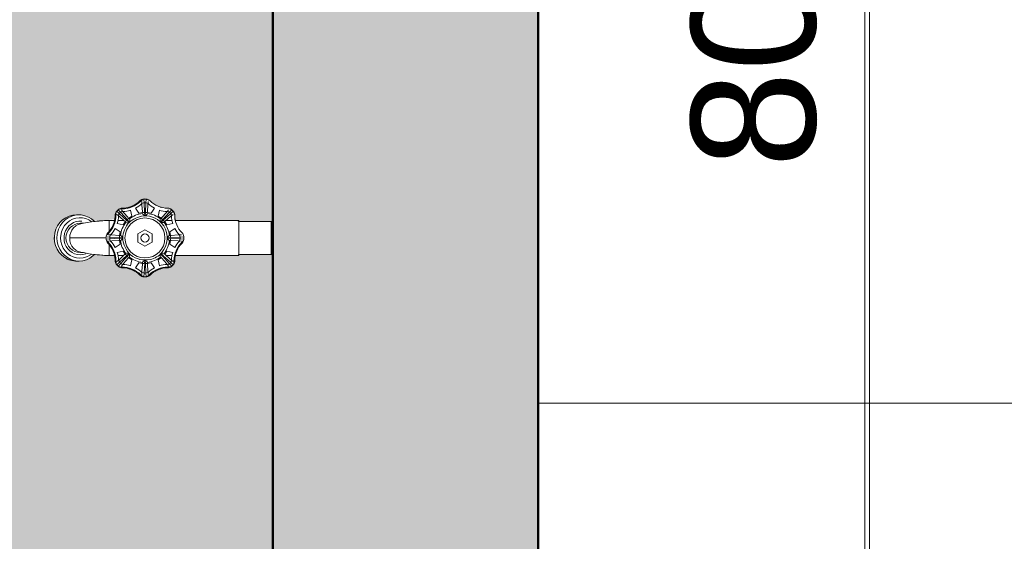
# Model space of a CAD drawing. Header units: metres. Extents: x -10.5 to 2.8, y -19.6 to -9.5.
# Tile 4 of 39: x -8.486 to -7.892, y -17.958 to -17.643. Entities that reach past the tile are written whole.
import ezdxf

# ---------------------------------------------------------------- set-up
doc = ezdxf.new("R2010")
doc.units = ezdxf.units.M
for name, color, linetype, lineweight in [('A-ANNO-DIMS', 7, 'Continuous', 9), ('A-ANNO-DIMS-50', 7, 'Continuous', 9), ('A-FLOR-PATT', 7, 'Continuous', 5), ('A-WALL-PATT', 7, 'Continuous', 5), ('I-WALL', 7, 'Continuous', 5), ('P-SANR-FIXT', 7, 'Continuous', 5)]:
    doc.layers.add(name, color=color, linetype=linetype, lineweight=lineweight)
doc.styles.add('Arial_1', font='arial.ttf', dxfattribs={"height": 0.075})
doc.dimstyles.new('Com_linha__ref__contínua__-_Cor_Vermelha_Arial_1_5mm', dxfattribs={"dimscale": 0.3048, "dimtxt": 0.076519, "dimasz": 0.328084, "dimexe": 0.246063, "dimexo": 0.246063, "dimgap": 0.024606, "dimtad": 1, "dimrnd": 0.01, "dimzin": 0, "dimdsep": 46, "dimtxsty": 'Arial_1', "dimblk1": 'OBLIQUE', "dimblk2": 'OBLIQUE', "dimsah": 1, "dimcen": 0.09, "dimdle": 0.246063, "dimazin": 0, "dimtfac": 1, "dimtdec": 4, "dimtix": 1, "dimtmove": 0, "dimatfit": 3, "dimfxl": 1, "dimtvp": 1, "dimtolj": 1, "dimtzin": 0, "dimarcsym": 2})
doc.dimstyles.new('Com_linha__ref__contínua__-_Cor_Vermelha_Arial_1_5mm_2', dxfattribs={"dimscale": 0.3048, "dimtxt": 0.076519, "dimasz": 0.328084, "dimexe": 0.246063, "dimexo": 0.246063, "dimgap": 0.024606, "dimtad": 1, "dimdec": 1, "dimlfac": 100, "dimrnd": 0.1, "dimdsep": 46, "dimtxsty": 'Arial_1', "dimblk1": 'OBLIQUE', "dimblk2": 'OBLIQUE', "dimsah": 1, "dimcen": 0.09, "dimdle": 0.246063, "dimazin": 0, "dimtfac": 1, "dimtdec": 4, "dimtix": 1, "dimtmove": 0, "dimatfit": 3, "dimfxl": 1, "dimtvp": 1, "dimtolj": 1, "dimtzin": 0, "dimarcsym": 2})

# ---------------------------------------------------------------- blocks, each defined once
blk = doc.blocks.new('TORNEIRA DE JARDIM COM BICO PARA MANGUEIRA - 1130_BC_Cromado-2213981-NIVEL TERREO')
at = {"layer": 'P-SANR-FIXT', "true_color": 0xf4f4f4}
h = blk.add_hatch(color=7, dxfattribs=at)
h.paths.add_polyline_path([(-8.41099, -17.79853), (-8.4115, -17.79822), (-8.41173, -17.79844)])
h.paths.add_polyline_path([(-8.41173, -17.79844), (-8.4118, -17.79811), (-8.4118, -17.79843)])
h.paths.add_polyline_path([(-8.39733, -17.79305), (-8.39487, -17.79235), (-8.39557, -17.79235), (-8.39709, -17.79302)])
h.paths.add_polyline_path([(-8.42644, -17.79235), (-8.42629, -17.7921), (-8.42702, -17.79188)])
h.paths.add_polyline_path([(-8.42398, -17.79305), (-8.42574, -17.79235), (-8.42426, -17.79302)])
h.paths.add_polyline_path([(-8.4275, -17.79141), (-8.42742, -17.79132), (-8.42797, -17.79083)])
h.paths.add_polyline_path([(-8.39334, -17.79083), (-8.39265, -17.78839), (-8.39334, -17.79001), (-8.39358, -17.79058)])
h.paths.add_polyline_path([(-8.42797, -17.79083), (-8.42797, -17.79), (-8.42875, -17.787), (-8.42818, -17.79042)])
h.paths.add_polyline_path([(-8.42797, -17.75926), (-8.4277, -17.75941), (-8.4275, -17.75867)])
h.paths.add_polyline_path([(-8.39268, -17.76139), (-8.39334, -17.75926), (-8.39334, -17.75993), (-8.39275, -17.76124)])
h.paths.add_polyline_path([(-8.39436, -17.75826), (-8.39429, -17.7582), (-8.39501, -17.75797)])
h.paths.add_polyline_path([(-8.39509, -17.75793), (-8.39487, -17.75773), (-8.39553, -17.75773)])
h.paths.add_polyline_path([(-8.40761, -17.75267), (-8.40958, -17.75164), (-8.40951, -17.75195), (-8.40793, -17.75255)])
h.paths.add_polyline_path([(-8.41173, -17.75164), (-8.41156, -17.75186), (-8.41099, -17.75156)])
blk.add_hatch(color=7, dxfattribs=at).paths.add_polyline_path([(-8.3925, -17.76447), (-8.39239, -17.76409), (-8.3925, -17.76446)])
h = blk.add_hatch(color=7, dxfattribs=at)
h.paths.add_polyline_path([(-8.3919, -17.7856), (-8.35402, -17.78524), (-8.35441, -17.7856), (-8.39231, -17.7856)])
h.paths.add_polyline_path([(-8.35402, -17.76515), (-8.35441, -17.76447), (-8.35433, -17.76484)])
at = {"layer": 'P-SANR-FIXT'}
for p, q in [((-8.41245, -17.75497), (-8.41257, -17.75299)), ((-8.41131, -17.75156), (-8.41118, -17.75381)), ((-8.41089, -17.75974), (-8.41123, -17.75382)), ((-8.41013, -17.75384), (-8.41036, -17.7597)), ((-8.41013, -17.75384), (-8.41, -17.75162)), ((-8.40874, -17.75299), (-8.40886, -17.75497)), ((-8.42601, -17.76042), (-8.42772, -17.7589)), ((-8.42527, -17.75968), (-8.42679, -17.75797)), ((-8.42601, -17.76042), (-8.42165, -17.76446)), ((-8.42527, -17.75968), (-8.42129, -17.76415)), ((-8.42489, -17.75809), (-8.42357, -17.75957)), ((-8.42357, -17.75957), (-8.42073, -17.76278)), ((-8.41935, -17.75828), (-8.41857, -17.76182)), ((-8.4144, -17.76009), (-8.41635, -17.75704)), ((-8.41217, -17.75962), (-8.4144, -17.76009)), ((-8.41219, -17.75925), (-8.41245, -17.75497)), ((-8.41089, -17.75974), (-8.41083, -17.76132)), ((-8.41048, -17.76132), (-8.41042, -17.75974)), ((-8.40691, -17.76009), (-8.40914, -17.75962)), ((-8.40886, -17.75497), (-8.40912, -17.75925)), ((-8.40496, -17.75704), (-8.40691, -17.76009)), ((-8.40274, -17.76182), (-8.40196, -17.75828)), ((-8.40058, -17.76278), (-8.39774, -17.75957)), ((-8.39604, -17.75968), (-8.4, -17.76412)), ((-8.39968, -17.76438), (-8.39521, -17.7604)), ((-8.39774, -17.75957), (-8.39642, -17.75809)), ((-8.39604, -17.75968), (-8.39453, -17.75797)), ((-8.3936, -17.7589), (-8.3953, -17.76042)), ((-8.46332, -17.76767), (-8.46197, -17.76578)), ((-8.46197, -17.76578), (-8.46332, -17.76767)), ((-8.46197, -17.76578), (-8.46034, -17.76415)), ((-8.46034, -17.76415), (-8.46197, -17.76578)), ((-8.46042, -17.76578), (-8.46177, -17.76767)), ((-8.45879, -17.76415), (-8.46042, -17.76578)), ((-8.46034, -17.76415), (-8.45846, -17.76283)), ((-8.45846, -17.76283), (-8.46034, -17.76415)), ((-8.45846, -17.76283), (-8.46034, -17.76415)), ((-8.45778, -17.76604), (-8.45915, -17.76761)), ((-8.45691, -17.76283), (-8.45879, -17.76415)), ((-8.45846, -17.76283), (-8.4564, -17.76187)), ((-8.4564, -17.76187), (-8.45846, -17.76283)), ((-8.45616, -17.76474), (-8.45778, -17.76604)), ((-8.45486, -17.76187), (-8.45691, -17.76283)), ((-8.4564, -17.76187), (-8.45422, -17.76127)), ((-8.45422, -17.76127), (-8.4564, -17.76187)), ((-8.45436, -17.76375), (-8.45616, -17.76474)), ((-8.45378, -17.76575), (-8.45526, -17.76663)), ((-8.45267, -17.76128), (-8.45486, -17.76187)), ((-8.45242, -17.76311), (-8.45436, -17.76375)), ((-8.45422, -17.76127), (-8.45198, -17.76108)), ((-8.45198, -17.76108), (-8.45422, -17.76127)), ((-8.45218, -17.76515), (-8.45378, -17.76575)), ((-8.4504, -17.76283), (-8.45242, -17.76311)), ((-8.4504, -17.76283), (-8.45242, -17.76311)), ((-8.4505, -17.76486), (-8.45218, -17.76515)), ((-8.4505, -17.76486), (-8.45218, -17.76515)), ((-8.45198, -17.76108), (-8.45042, -17.76108)), ((-8.45042, -17.76108), (-8.45198, -17.76108)), ((-8.4488, -17.76487), (-8.4505, -17.76486)), ((-8.45042, -17.76108), (-8.4491, -17.76115)), ((-8.4491, -17.76115), (-8.45042, -17.76108)), ((-8.44837, -17.76292), (-8.4504, -17.76283)), ((-8.44837, -17.76292), (-8.4504, -17.76283)), ((-8.44768, -17.7662), (-8.44949, -17.7662)), ((-8.4491, -17.76115), (-8.44688, -17.76158)), ((-8.44688, -17.76158), (-8.4491, -17.76115)), ((-8.44638, -17.76338), (-8.44837, -17.76292)), ((-8.44638, -17.76338), (-8.44837, -17.76292)), ((-8.44688, -17.76158), (-8.44476, -17.7624)), ((-8.44476, -17.7624), (-8.44688, -17.76158)), ((-8.4445, -17.76419), (-8.44638, -17.76338)), ((-8.44476, -17.7624), (-8.44281, -17.76358)), ((-8.44281, -17.76358), (-8.44476, -17.7624)), ((-8.44279, -17.76532), (-8.4445, -17.76419)), ((-8.44281, -17.76358), (-8.44096, -17.76519)), ((-8.44107, -17.76509), (-8.44281, -17.76358)), ((-8.44107, -17.76509), (-8.44281, -17.76358)), ((-8.44107, -17.76509), (-8.44281, -17.76358)), ((-8.42898, -17.76447), (-8.43281, -17.76447)), ((-8.43232, -17.76446), (-8.43232, -17.7712)), ((-8.42611, -17.76211), (-8.42759, -17.7608)), ((-8.42387, -17.76711), (-8.42741, -17.76634)), ((-8.42346, -17.76447), (-8.42694, -17.76447)), ((-8.42291, -17.76496), (-8.42611, -17.76211)), ((-8.42262, -17.76521), (-8.42387, -17.76711)), ((-8.42163, -17.76438), (-8.42047, -17.76546)), ((-8.42023, -17.76522), (-8.42131, -17.76405)), ((-8.41857, -17.76182), (-8.42048, -17.76306)), ((-8.40083, -17.76306), (-8.40274, -17.76182)), ((-8.40118, -17.76345), (-8.40058, -17.76278)), ((-8.4, -17.76405), (-8.40108, -17.76522)), ((-8.40084, -17.76546), (-8.39968, -17.76438)), ((-8.3984, -17.76496), (-8.39908, -17.76555)), ((-8.39744, -17.76711), (-8.39869, -17.76521)), ((-8.3952, -17.76211), (-8.3984, -17.76496)), ((-8.39437, -17.76447), (-8.39785, -17.76447)), ((-8.3939, -17.76634), (-8.39744, -17.76711)), ((-8.39372, -17.7608), (-8.3952, -17.76211)), ((-8.3925, -17.76447), (-8.3547, -17.76447)), ((-8.35402, -17.76447), (-8.39233, -17.76447)), ((-8.3547, -17.76447), (-8.35402, -17.76515)), ((-8.35402, -17.76447), (-8.3547, -17.76447)), ((-8.35402, -17.76447), (-8.35402, -17.7856)), ((-8.35402, -17.76483), (-8.35402, -17.76447)), ((-8.35402, -17.76515), (-8.33459, -17.76515)), ((-8.33459, -17.76515), (-8.35402, -17.76515)), ((-8.33459, -17.76515), (-8.33359, -17.76615)), ((-8.33459, -17.76515), (-8.33359, -17.76615)), ((-8.33459, -17.78491), (-8.33459, -17.76515)), ((-8.46501, -17.77203), (-8.46434, -17.76978)), ((-8.46434, -17.76978), (-8.46501, -17.77203)), ((-8.46434, -17.76978), (-8.46332, -17.76767)), ((-8.46332, -17.76767), (-8.46434, -17.76978)), ((-8.46279, -17.76978), (-8.46346, -17.77203)), ((-8.46177, -17.76767), (-8.46279, -17.76978)), ((-8.46177, -17.76767), (-8.46279, -17.76978)), ((-8.46102, -17.77137), (-8.46146, -17.77345)), ((-8.46024, -17.7694), (-8.46102, -17.77137)), ((-8.46024, -17.7694), (-8.46102, -17.77137)), ((-8.45915, -17.76761), (-8.46024, -17.7694)), ((-8.45913, -17.77232), (-8.45947, -17.77422)), ((-8.45854, -17.77065), (-8.45913, -17.77232)), ((-8.45767, -17.76912), (-8.45854, -17.77065)), ((-8.45657, -17.76776), (-8.45767, -17.76912)), ((-8.45526, -17.76663), (-8.45657, -17.76776)), ((-8.42865, -17.76933), (-8.42559, -17.77129)), ((-8.42559, -17.77129), (-8.42606, -17.77351)), ((-8.41499, -17.77254), (-8.41066, -17.77004)), ((-8.41066, -17.77004), (-8.40633, -17.77254)), ((-8.39572, -17.77129), (-8.39266, -17.76933)), ((-8.39525, -17.77351), (-8.39572, -17.77129)), ((-8.46513, -17.77738), (-8.46532, -17.77503)), ((-8.46532, -17.77503), (-8.46513, -17.77738)), ((-8.46532, -17.77503), (-8.46513, -17.77738)), ((-8.46457, -17.77967), (-8.46513, -17.77738)), ((-8.46513, -17.77738), (-8.46457, -17.77967)), ((-8.46378, -17.77503), (-8.46358, -17.77738)), ((-8.46358, -17.77738), (-8.46302, -17.77967)), ((-8.46358, -17.77738), (-8.46302, -17.77967)), ((-8.46358, -17.77738), (-8.46302, -17.77967)), ((-8.46146, -17.77345), (-8.46156, -17.77503)), ((-8.46156, -17.77503), (-8.46138, -17.77715)), ((-8.46138, -17.77715), (-8.46085, -17.77921)), ((-8.45948, -17.77503), (-8.45933, -17.7768)), ((-8.45933, -17.7768), (-8.45889, -17.77852)), ((-8.45569, -17.77504), (-8.43417, -17.77504)), ((-8.43413, -17.77437), (-8.43185, -17.77451)), ((-8.43185, -17.77556), (-8.43413, -17.77569)), ((-8.4327, -17.77312), (-8.43072, -17.77324)), ((-8.43072, -17.77683), (-8.4327, -17.77695)), ((-8.43185, -17.77451), (-8.426, -17.77484)), ((-8.43185, -17.77556), (-8.42589, -17.77521)), ((-8.43072, -17.77324), (-8.42644, -17.77349)), ((-8.42644, -17.77657), (-8.43072, -17.77683)), ((-8.42644, -17.77349), (-8.42554, -17.77355)), ((-8.42554, -17.77652), (-8.42644, -17.77657)), ((-8.42606, -17.77655), (-8.42559, -17.77878)), ((-8.42434, -17.77486), (-8.42595, -17.7748)), ((-8.42595, -17.77526), (-8.42434, -17.7752)), ((-8.41499, -17.77754), (-8.41499, -17.77254)), ((-8.41066, -17.78004), (-8.41499, -17.77754)), ((-8.40633, -17.77754), (-8.41066, -17.78004)), ((-8.40633, -17.77254), (-8.40633, -17.77754)), ((-8.39536, -17.7748), (-8.39695, -17.77486)), ((-8.39695, -17.7752), (-8.39536, -17.77526)), ((-8.39585, -17.77355), (-8.39487, -17.77349)), ((-8.39487, -17.77657), (-8.39585, -17.77651)), ((-8.39572, -17.77878), (-8.39525, -17.77655)), ((-8.39536, -17.7748), (-8.38952, -17.77446)), ((-8.39536, -17.77526), (-8.3895, -17.7756)), ((-8.39487, -17.77349), (-8.39059, -17.77324)), ((-8.39059, -17.77683), (-8.39487, -17.77657)), ((-8.39059, -17.77324), (-8.38861, -17.77312)), ((-8.38861, -17.77695), (-8.39059, -17.77683)), ((-8.38719, -17.77437), (-8.38947, -17.77451)), ((-8.38719, -17.77569), (-8.38946, -17.77556)), ((-8.46364, -17.78182), (-8.46457, -17.77967)), ((-8.46457, -17.77967), (-8.46364, -17.78182)), ((-8.46238, -17.78378), (-8.46364, -17.78182)), ((-8.46364, -17.78182), (-8.46238, -17.78378)), ((-8.46302, -17.77967), (-8.46209, -17.78182)), ((-8.46082, -17.78549), (-8.46238, -17.78378)), ((-8.46238, -17.78378), (-8.46082, -17.78549)), ((-8.46209, -17.78182), (-8.46083, -17.78378)), ((-8.46209, -17.78182), (-8.46083, -17.78378)), ((-8.46085, -17.77921), (-8.45999, -17.78114)), ((-8.46083, -17.78378), (-8.45927, -17.78548)), ((-8.45999, -17.78114), (-8.45883, -17.78288)), ((-8.45889, -17.77852), (-8.45817, -17.78013)), ((-8.45883, -17.78288), (-8.45739, -17.78439)), ((-8.45817, -17.78013), (-8.4572, -17.78159)), ((-8.4572, -17.78159), (-8.45599, -17.78285)), ((-8.45599, -17.78285), (-8.4546, -17.78387)), ((-8.4546, -17.78387), (-8.45306, -17.78462)), ((-8.44949, -17.78386), (-8.44768, -17.78386)), ((-8.43232, -17.7856), (-8.43232, -17.77887)), ((-8.42559, -17.77878), (-8.42865, -17.78073)), ((-8.42741, -17.78373), (-8.42387, -17.78295)), ((-8.42387, -17.78295), (-8.42262, -17.78485)), ((-8.39869, -17.78485), (-8.39744, -17.78295)), ((-8.39744, -17.78295), (-8.3939, -17.78373)), ((-8.39266, -17.78073), (-8.39572, -17.77878)), ((-8.33359, -17.78391), (-8.33459, -17.78491)), ((-8.33359, -17.78391), (-8.33459, -17.78491)), ((-8.45901, -17.78689), (-8.46082, -17.78549)), ((-8.46082, -17.78549), (-8.45901, -17.78689)), ((-8.45927, -17.78548), (-8.45746, -17.78689)), ((-8.457, -17.78796), (-8.45901, -17.78689)), ((-8.45901, -17.78689), (-8.457, -17.78796)), ((-8.45901, -17.78689), (-8.457, -17.78796)), ((-8.45746, -17.78689), (-8.45545, -17.78796)), ((-8.45739, -17.78439), (-8.45572, -17.78561)), ((-8.45484, -17.78866), (-8.457, -17.78796)), ((-8.457, -17.78796), (-8.45484, -17.78866)), ((-8.45572, -17.78561), (-8.45387, -17.78651)), ((-8.45572, -17.78561), (-8.45387, -17.78651)), ((-8.45545, -17.78796), (-8.45329, -17.78866)), ((-8.45249, -17.78899), (-8.45484, -17.78866)), ((-8.45484, -17.78866), (-8.4526, -17.78897)), ((-8.45387, -17.78651), (-8.45191, -17.78706)), ((-8.45329, -17.78866), (-8.45105, -17.78897)), ((-8.45306, -17.78462), (-8.45142, -17.78508)), ((-8.45197, -17.78899), (-8.45044, -17.78899)), ((-8.45191, -17.78706), (-8.44988, -17.78724)), ((-8.45142, -17.78508), (-8.44972, -17.78524)), ((-8.44817, -17.78878), (-8.45044, -17.78899)), ((-8.45044, -17.78899), (-8.44817, -17.78878)), ((-8.44988, -17.78724), (-8.44785, -17.78706)), ((-8.44972, -17.78524), (-8.44803, -17.78508)), ((-8.44599, -17.78819), (-8.44817, -17.78878)), ((-8.44817, -17.78878), (-8.44599, -17.78819)), ((-8.44817, -17.78878), (-8.44599, -17.78819)), ((-8.44817, -17.78878), (-8.44599, -17.78819)), ((-8.44803, -17.78508), (-8.44638, -17.78462)), ((-8.44785, -17.78706), (-8.44588, -17.78651)), ((-8.44393, -17.78722), (-8.44599, -17.78819)), ((-8.44599, -17.78819), (-8.44393, -17.78722)), ((-8.44588, -17.78651), (-8.44404, -17.78561)), ((-8.44404, -17.78561), (-8.44279, -17.78474)), ((-8.44206, -17.7859), (-8.44393, -17.78722)), ((-8.44393, -17.78722), (-8.44206, -17.7859)), ((-8.44107, -17.78497), (-8.44206, -17.7859)), ((-8.44206, -17.7859), (-8.44107, -17.78497)), ((-8.43281, -17.7856), (-8.42898, -17.7856)), ((-8.42597, -17.78961), (-8.42772, -17.79116)), ((-8.42759, -17.78926), (-8.42611, -17.78795)), ((-8.42694, -17.7856), (-8.42346, -17.7856)), ((-8.42611, -17.78795), (-8.42291, -17.7851)), ((-8.42597, -17.78961), (-8.42152, -17.78567)), ((-8.42527, -17.79039), (-8.42134, -17.78596)), ((-8.42073, -17.78728), (-8.42357, -17.79049)), ((-8.42291, -17.7851), (-8.42223, -17.78451)), ((-8.42047, -17.7846), (-8.42163, -17.78568)), ((-8.42131, -17.78601), (-8.42023, -17.78485)), ((-8.42008, -17.78655), (-8.42075, -17.78731)), ((-8.42048, -17.787), (-8.41857, -17.78824)), ((-8.41857, -17.78824), (-8.41935, -17.79178)), ((-8.41635, -17.79303), (-8.4144, -17.78997)), ((-8.4144, -17.78997), (-8.41217, -17.79044)), ((-8.41219, -17.79082), (-8.41214, -17.78992)), ((-8.41118, -17.79622), (-8.41082, -17.79018)), ((-8.41083, -17.78874), (-8.41089, -17.79033)), ((-8.41042, -17.79033), (-8.41048, -17.78874)), ((-8.40917, -17.78992), (-8.40912, -17.79082)), ((-8.40914, -17.79044), (-8.40691, -17.78997)), ((-8.40691, -17.78997), (-8.40496, -17.79303)), ((-8.40274, -17.78824), (-8.40083, -17.787)), ((-8.40196, -17.79178), (-8.40274, -17.78824)), ((-8.40058, -17.78728), (-8.40118, -17.78661)), ((-8.40108, -17.78485), (-8.4, -17.78601)), ((-8.39968, -17.78568), (-8.40084, -17.7846)), ((-8.39774, -17.79049), (-8.40058, -17.78728)), ((-8.39604, -17.79039), (-8.39992, -17.78601)), ((-8.3953, -17.78965), (-8.39969, -17.78573)), ((-8.39908, -17.78451), (-8.3984, -17.7851)), ((-8.3984, -17.7851), (-8.3952, -17.78795)), ((-8.39785, -17.7856), (-8.39437, -17.7856)), ((-8.3953, -17.78965), (-8.39359, -17.79116)), ((-8.3952, -17.78795), (-8.39372, -17.78926)), ((-8.35441, -17.7856), (-8.39233, -17.7856)), ((-8.39233, -17.7856), (-8.35402, -17.7856)), ((-8.35402, -17.78491), (-8.35441, -17.7856)), ((-8.33459, -17.78491), (-8.35402, -17.78491)), ((-8.35402, -17.78491), (-8.33459, -17.78491)), ((-8.42527, -17.79039), (-8.42679, -17.79209)), ((-8.42357, -17.79049), (-8.42489, -17.79197)), ((-8.41257, -17.79707), (-8.41245, -17.7951)), ((-8.41245, -17.7951), (-8.41219, -17.79082)), ((-8.41042, -17.79033), (-8.41007, -17.79617)), ((-8.40912, -17.79082), (-8.40886, -17.7951)), ((-8.40886, -17.7951), (-8.40874, -17.79707)), ((-8.39642, -17.79197), (-8.39774, -17.79049)), ((-8.39604, -17.79039), (-8.39452, -17.79209)), ((-8.41118, -17.79622), (-8.41131, -17.7985)), ((-8.41, -17.7985), (-8.41013, -17.79622))]:
    blk.add_line(p, q, dxfattribs=at)
at = {"layer": 'P-SANR-FIXT', "flags": 128}
for points in [[(-8.44113, -17.76511), (-8.43662, -17.76463), (-8.43232, -17.76447)], [(-8.44107, -17.78498), (-8.43662, -17.78545), (-8.43232, -17.78561)]]:
    blk.add_lwpolyline(points, dxfattribs=at)
at = {"layer": 'P-SANR-FIXT'}
for radius in [0.01208, 0.0025]:
    blk.add_circle((-8.41066, -17.77503), radius, dxfattribs=at)
for centre, radius, start, end in [((-8.42474, -17.74103), 0.0165, 270.83357, 314.16642), ((-8.42452, -17.74156), 0.0155, 270.83357, 314.16642), ((-8.42452, -17.74156), 0.0155, 270.83357, 314.16642), ((-8.42452, -17.74156), 0.0175, 297.81953, 313.41186), ((-8.41093, -17.75555), 0.004, 101.09524, 134.16642), ((-8.41093, -17.75555), 0.004, 101.09524, 134.16642), ((-8.41115, -17.75502), 0.003, 115.51296, 134.16642), ((-8.41066, -17.7574), 0.00363, 59.59124, 120.40876), ((-8.41066, -17.75696), 0.00544, 78.90474, 101.09524), ((-8.41085, -17.75596), 0.00442, 78.90476, 101.09524), ((-8.41038, -17.75555), 0.004, 45.83357, 80.41729), ((-8.41038, -17.75555), 0.004, 45.83357, 78.90474), ((-8.39679, -17.74156), 0.0175, 226.58814, 242.18045), ((-8.39679, -17.74156), 0.0155, 225.83357, 269.16642), ((-8.39679, -17.74156), 0.0155, 225.83357, 269.16642), ((-8.42463, -17.76145), 0.004, 146.09524, 182.6441), ((-8.42463, -17.76145), 0.004, 146.09524, 179.16642), ((-8.42516, -17.76123), 0.003, 160.51296, 179.16642), ((-8.42343, -17.76226), 0.00544, 123.90474, 146.09524), ((-8.42343, -17.76226), 0.00544, 123.90474, 146.09524), ((-8.42403, -17.76165), 0.0026, 90, 180), ((-8.42424, -17.76106), 0.004, 90.83357, 123.90474), ((-8.42424, -17.76106), 0.004, 90.83357, 123.90474), ((-8.42446, -17.76053), 0.003, 90.83357, 109.48685), ((-8.42452, -17.74156), 0.0175, 271.58814, 287.18045), ((-8.42452, -17.74157), 0.0155, 284.0847, 287.3009), ((-8.40985, -17.77698), 0.01691, 97.77393, 127.22611), ((-8.42452, -17.74157), 0.0155, 297.69908, 300.96207), ((-8.41066, -17.74961), 0.01013, 261.39076, 278.60924), ((-8.41066, -17.75979), 0.00154, 196.41568, 343.58432), ((-8.41146, -17.77698), 0.01691, 52.77393, 82.22608), ((-8.39679, -17.74156), 0.0175, 252.81953, 268.41186), ((-8.39728, -17.76165), 0.0026, 0, 90), ((-8.39707, -17.76106), 0.004, 54.58343, 89.16642), ((-8.39707, -17.76106), 0.004, 54.5824, 89.16642), ((-8.39804, -17.76242), 0.00567, 35.41655, 54.58343), ((-8.39806, -17.76244), 0.0057, 38.38701, 51.61299), ((-8.39668, -17.76145), 0.004, 0.83357, 35.41655), ((-8.39668, -17.76145), 0.004, 0.83357, 35.41729), ((-8.44949, -17.77503), 0.00883, 90, 270), ((-8.44746, -17.77471), 0.00852, 91.76201, 182.21387), ((-8.43084, -17.84619), 0.08174, 88.69512, 101.88561), ((-8.43125, -17.82695), 0.06252, 87.92601, 98.93857), ((-8.44413, -17.76117), 0.0155, 315.83357, 359.16642), ((-8.44466, -17.76095), 0.0165, 315.83357, 359.16642), ((-8.44704, -17.76075), 0.01844, 348.36262, 357.2422), ((-8.44413, -17.76118), 0.0155, 348.3332, 359.16642), ((-8.44413, -17.76117), 0.0175, 342.81953, 358.41186), ((-8.40871, -17.77584), 0.01691, 142.77391, 172.22608), ((-8.40761, -17.77626), 0.01653, 140.23097, 175.76903), ((-8.42863, -17.75705), 0.01013, 306.39076, 323.60924), ((-8.42119, -17.7645), 0.00148, 228.58896, 41.41104), ((-8.40907, -17.77849), 0.01699, 97.90628, 132.09372), ((-8.41065, -17.77505), 0.01342, 32.76033, 93.23967), ((-8.39988, -17.76425), 0.00154, 151.41568, 298.58432), ((-8.39268, -17.75705), 0.01013, 216.39076, 233.60924), ((-8.4126, -17.77584), 0.01691, 7.77389, 37.22608), ((-8.37718, -17.76117), 0.0175, 181.58814, 197.18045), ((-8.35871, -17.7609), 0.03397, 180.83357, 186.03102), ((-8.37718, -17.76117), 0.0155, 180.83357, 224.16642), ((-8.42491, -17.77772), 0.0405, 171.92489, 176.19449), ((-8.42491, -17.77772), 0.0405, 171.92489, 176.19449), ((-8.43325, -17.7768), 0.03058, 170.87224, 176.68129), ((-8.43014, -17.77475), 0.004, 135.83357, 168.90474), ((-8.44413, -17.76117), 0.0175, 316.58814, 332.18045), ((-8.41067, -17.77506), 0.01344, 319.23967, 32.76033), ((-8.37718, -17.76117), 0.0175, 207.81953, 223.41186), ((-8.39117, -17.77475), 0.004, 9.5824, 44.16642), ((-8.45557, -17.7747), 0.00392, 167.06781, 184.7822), ((-8.44768, -17.77556), 0.00831, 176.43564, 270), ((-8.42872, -17.77503), 0.00544, 168.90474, 191.09524), ((-8.43014, -17.77531), 0.004, 191.09524, 224.16642), ((-8.43067, -17.77453), 0.003, 135.83357, 154.48685), ((-8.43067, -17.77553), 0.003, 205.51296, 224.16642), ((-8.44413, -17.7889), 0.0155, 0.83357, 44.16642), ((-8.44466, -17.78912), 0.0165, 0.83357, 44.16642), ((-8.42808, -17.77504), 0.0038, 151.28205, 208.71795), ((-8.44413, -17.7889), 0.0175, 27.81953, 43.41186), ((-8.43608, -17.77503), 0.01013, 351.39078, 8.60922), ((-8.42587, -17.77503), 0.00154, 285.33901, 74.66099), ((-8.40871, -17.77422), 0.01691, 187.77393, 217.22611), ((-8.40838, -17.77401), 0.01574, 183.75455, 225.82199), ((-8.4126, -17.77422), 0.01691, 322.77393, 352.22611), ((-8.3954, -17.77502), 0.00156, 106.75425, 253.24575), ((-8.38506, -17.77505), 0.0103, 171.45223, 188.54777), ((-8.37665, -17.78912), 0.0165, 135.83357, 179.16642), ((-8.37718, -17.7889), 0.0155, 135.83357, 179.16642), ((-8.37718, -17.7889), 0.0175, 136.58814, 152.18045), ((-8.39347, -17.77507), 0.00404, 332.32137, 27.67863), ((-8.39064, -17.77553), 0.003, 315.83357, 334.48685), ((-8.39117, -17.77531), 0.004, 315.83357, 350.41758), ((-8.39282, -17.77503), 0.00567, 350.41758, 9.5824), ((-8.43084, -17.70388), 0.08174, 258.11439, 271.30487), ((-8.44413, -17.7889), 0.0175, 1.58814, 17.18045), ((-8.42143, -17.78581), 0.00154, 331.4154, 118.5846), ((-8.4103, -17.77539), 0.01295, 282.42019, 319.23967), ((-8.39988, -17.78581), 0.00154, 61.41568, 208.58432), ((-8.37718, -17.7889), 0.0175, 162.81953, 178.41186), ((-8.45146, -17.78154), 0.00751, 262.13798, 277.86202), ((-8.43084, -17.70388), 0.08174, 262.81198, 271.30487), ((-8.44704, -17.78932), 0.01844, 2.75777, 11.63734), ((-8.44413, -17.78891), 0.0155, 0.83357, 11.66678), ((-8.42463, -17.78861), 0.004, 177.35589, 213.90403), ((-8.42463, -17.78861), 0.004, 180.83357, 213.90403), ((-8.42516, -17.78883), 0.003, 180.83357, 199.48685), ((-8.4232, -17.78782), 0.0033, 187.81628, 255.31899), ((-8.42291, -17.78728), 0.00218, 0, 90), ((-8.40985, -17.77308), 0.01691, 232.77391, 262.22611), ((-8.41039, -17.7735), 0.01482, 232.78988, 281.21012), ((-8.41066, -17.79027), 0.00154, 16.25298, 163.74702), ((-8.41146, -17.77308), 0.01691, 277.77391, 307.22608), ((-8.39728, -17.78841), 0.0026, 270, 0), ((-8.39668, -17.78861), 0.004, 326.09541, 2.6441), ((-8.39668, -17.78861), 0.004, 326.09541, 359.16642), ((-8.39615, -17.78883), 0.003, 340.51296, 359.16642), ((-8.37427, -17.78932), 0.01844, 168.36262, 177.2422), ((-8.37718, -17.78891), 0.0155, 168.3332, 177.53992), ((-8.42343, -17.78781), 0.00544, 213.90403, 236.09596), ((-8.42343, -17.78781), 0.00544, 213.90403, 236.09596), ((-8.42424, -17.78901), 0.004, 236.09596, 269.16642), ((-8.42424, -17.78901), 0.004, 236.09596, 269.16642), ((-8.42446, -17.78954), 0.003, 250.51296, 269.16642), ((-8.42474, -17.80903), 0.0165, 45.83357, 89.16642), ((-8.42452, -17.8085), 0.0155, 45.83357, 89.16642), ((-8.42452, -17.8085), 0.0155, 45.83357, 89.16642), ((-8.42452, -17.8085), 0.0175, 72.81953, 88.41186), ((-8.42452, -17.80851), 0.0155, 71.94638, 76.40058), ((-8.42452, -17.80851), 0.0155, 58.64619, 63.05361), ((-8.42452, -17.8085), 0.0175, 46.58814, 62.18045), ((-8.41066, -17.79242), 0.00384, 241.39495, 298.60505), ((-8.41066, -17.80045), 0.01013, 81.39078, 98.60922), ((-8.39679, -17.8085), 0.0175, 117.81953, 133.41186), ((-8.39657, -17.80903), 0.0165, 90.83357, 134.16642), ((-8.39679, -17.8085), 0.0155, 90.83357, 134.16642), ((-8.39679, -17.8085), 0.0155, 90.83357, 134.16642), ((-8.39679, -17.80851), 0.0155, 116.94638, 121.35379), ((-8.39679, -17.8085), 0.0175, 91.58814, 107.18045), ((-8.39679, -17.80851), 0.0155, 103.5994, 108.05361), ((-8.39707, -17.78901), 0.004, 270.83357, 303.90457), ((-8.39707, -17.78901), 0.004, 270.83357, 303.90457), ((-8.39685, -17.78954), 0.003, 270.83357, 289.48685), ((-8.39788, -17.78781), 0.00544, 303.90457, 326.09541), ((-8.39788, -17.78781), 0.00544, 303.90457, 326.09541), ((-8.41093, -17.79452), 0.004, 225.83357, 258.90403), ((-8.41093, -17.79452), 0.004, 225.83357, 258.90403), ((-8.41115, -17.79505), 0.003, 225.83357, 244.48685), ((-8.41066, -17.7931), 0.00544, 258.90403, 281.09596), ((-8.41066, -17.7931), 0.00544, 258.90403, 281.09596), ((-8.41038, -17.79452), 0.004, 281.09596, 314.16642), ((-8.41038, -17.79452), 0.004, 281.09596, 314.16642), ((-8.41016, -17.79505), 0.003, 295.51296, 314.16642)]:
    blk.add_arc(centre, radius, start, end, dxfattribs=at)
for start_param, end_param in [(1.516371, 1.570796), (1.516371, 1.570796), (1.570796, 1.6354), (1.570796, 1.6354), (2.674433, 2.829096), (2.674433, 2.829096)]:
    blk.add_ellipse((-8.45198, -17.77504), major_axis=(0, 0.01395), ratio=0.956232, start_param=start_param, end_param=end_param, dxfattribs=at)
for points in [[(-8.41372, -17.75269), (-8.41336, -17.75234), (-8.4125, -17.75177), (-8.41149, -17.75156), (-8.41099, -17.75156)], [(-8.4117, -17.75163), (-8.41173, -17.75164), (-8.41178, -17.75166), (-8.41187, -17.75171), (-8.41199, -17.75178), (-8.4121, -17.75186), (-8.4122, -17.75196), (-8.41226, -17.75203), (-8.41229, -17.75207)], [(-8.41032, -17.75156), (-8.40982, -17.75156), (-8.40881, -17.75177), (-8.40795, -17.75234), (-8.40759, -17.75269)], [(-8.40971, -17.75161), (-8.40963, -17.75164), (-8.40947, -17.7517), (-8.40933, -17.75178), (-8.40927, -17.75182)], [(-8.40927, -17.75182), (-8.40933, -17.75178), (-8.40947, -17.75169), (-8.40963, -17.75163), (-8.40971, -17.75161)], [(-8.42863, -17.7614), (-8.42862, -17.7609), (-8.42841, -17.75989), (-8.42785, -17.75903), (-8.4275, -17.75867)], [(-8.42795, -17.75923), (-8.42796, -17.75925), (-8.42798, -17.75931), (-8.42802, -17.7594), (-8.42805, -17.75953), (-8.42807, -17.75967), (-8.42807, -17.75981), (-8.42806, -17.75991), (-8.42806, -17.75995)], [(-8.42756, -17.75905), (-8.42764, -17.75898), (-8.42769, -17.75893), (-8.42771, -17.75891)], [(-8.42702, -17.7582), (-8.42667, -17.75785), (-8.4258, -17.75728), (-8.4248, -17.75707), (-8.42429, -17.75707)], [(-8.42574, -17.75764), (-8.42579, -17.75763), (-8.42588, -17.75762), (-8.42602, -17.75763), (-8.42616, -17.75765), (-8.42629, -17.75768), (-8.42639, -17.75771), (-8.42644, -17.75774), (-8.42647, -17.75775)], [(-8.42076, -17.75661), (-8.42048, -17.75654), (-8.42019, -17.75645), (-8.4199, -17.75637)], [(-8.42075, -17.7566), (-8.42047, -17.75653), (-8.42019, -17.75645), (-8.41991, -17.75637)], [(-8.41991, -17.75637), (-8.42019, -17.75645), (-8.42047, -17.75653), (-8.42075, -17.7566)], [(-8.41732, -17.7553), (-8.41705, -17.75516), (-8.41679, -17.75501), (-8.41653, -17.75485)], [(-8.41732, -17.75529), (-8.41705, -17.75516), (-8.4168, -17.75501), (-8.41655, -17.75486)], [(-8.41655, -17.75486), (-8.4168, -17.75501), (-8.41705, -17.75516), (-8.41732, -17.75529)], [(-8.40399, -17.7553), (-8.40426, -17.75516), (-8.40452, -17.75501), (-8.40478, -17.75485)], [(-8.40476, -17.75486), (-8.40451, -17.75501), (-8.40426, -17.75516), (-8.404, -17.75529)], [(-8.40055, -17.75661), (-8.40083, -17.75654), (-8.40112, -17.75645), (-8.40141, -17.75637)], [(-8.4014, -17.75637), (-8.40112, -17.75645), (-8.40084, -17.75653), (-8.40056, -17.7566)], [(-8.39476, -17.75781), (-8.39508, -17.75758), (-8.39581, -17.75721), (-8.39661, -17.75707), (-8.39702, -17.75707)], [(-8.39702, -17.75707), (-8.39651, -17.75707), (-8.39551, -17.75728), (-8.39465, -17.75785), (-8.39429, -17.7582)], [(-8.39476, -17.75781), (-8.39483, -17.75777), (-8.39498, -17.75769), (-8.39521, -17.75764), (-8.39545, -17.75762), (-8.39561, -17.75764), (-8.39568, -17.75766)], [(-8.39522, -17.75764), (-8.39514, -17.75765), (-8.39499, -17.75769), (-8.39483, -17.75777), (-8.39476, -17.75781)], [(-8.39453, -17.75798), (-8.39456, -17.75796), (-8.39464, -17.75789), (-8.39473, -17.75783), (-8.39476, -17.75781)], [(-8.39381, -17.75867), (-8.39346, -17.75903), (-8.3929, -17.75989), (-8.39269, -17.7609), (-8.39268, -17.7614)], [(-8.39268, -17.7614), (-8.39269, -17.761), (-8.39282, -17.7602), (-8.39319, -17.75947), (-8.39342, -17.75914)], [(-8.39328, -17.76008), (-8.39326, -17.76), (-8.39324, -17.75985), (-8.39325, -17.75961), (-8.39331, -17.75937), (-8.39338, -17.75921), (-8.39342, -17.75914)], [(-8.42895, -17.76431), (-8.42875, -17.76335), (-8.42864, -17.76238), (-8.42863, -17.7614)], [(-8.42863, -17.7614), (-8.42864, -17.76238), (-8.42875, -17.76335), (-8.42895, -17.76431)], [(-8.42894, -17.76429), (-8.42875, -17.76333), (-8.42864, -17.76237), (-8.42863, -17.7614)], [(-8.39267, -17.76184), (-8.39263, -17.76267), (-8.39253, -17.7635), (-8.39236, -17.76431)], [(-8.39237, -17.76429), (-8.39254, -17.76348), (-8.39264, -17.76267), (-8.39267, -17.76185)], [(-8.42863, -17.78868), (-8.42864, -17.7877), (-8.42875, -17.78673), (-8.42895, -17.78577)], [(-8.42895, -17.78577), (-8.42875, -17.78673), (-8.42864, -17.7877), (-8.42863, -17.78868)], [(-8.42863, -17.78868), (-8.42864, -17.78771), (-8.42875, -17.78675), (-8.42894, -17.7858)], [(-8.4275, -17.79141), (-8.42785, -17.79105), (-8.42841, -17.79019), (-8.42862, -17.78918), (-8.42863, -17.78868)], [(-8.42863, -17.78868), (-8.42863, -17.7887), (-8.42862, -17.78872), (-8.4286, -17.78874)], [(-8.42806, -17.79013), (-8.42806, -17.79018), (-8.42807, -17.79027), (-8.42807, -17.79041), (-8.42805, -17.79055), (-8.42802, -17.79068), (-8.42798, -17.79078), (-8.42796, -17.79083), (-8.42795, -17.79085)], [(-8.39268, -17.78868), (-8.39269, -17.78918), (-8.3929, -17.79019), (-8.39346, -17.79105), (-8.39381, -17.79141)], [(-8.39336, -17.79085), (-8.39335, -17.79083), (-8.39333, -17.79078), (-8.39329, -17.79068), (-8.39326, -17.79055), (-8.39324, -17.79041), (-8.39324, -17.79027), (-8.39325, -17.79018), (-8.39325, -17.79013)], [(-8.39271, -17.78874), (-8.39269, -17.78872), (-8.39268, -17.7887), (-8.39268, -17.78868)], [(-8.39236, -17.78577), (-8.39253, -17.78659), (-8.39263, -17.78741), (-8.39267, -17.78824)], [(-8.39267, -17.78824), (-8.39263, -17.78741), (-8.39253, -17.78659), (-8.39236, -17.78577)], [(-8.39237, -17.7858), (-8.39254, -17.78661), (-8.39264, -17.78742), (-8.39267, -17.78824)], [(-8.42771, -17.79117), (-8.42769, -17.79115), (-8.42764, -17.7911), (-8.42755, -17.79103)], [(-8.42429, -17.79302), (-8.4248, -17.79301), (-8.4258, -17.7928), (-8.42667, -17.79223), (-8.42702, -17.79188)], [(-8.42647, -17.79234), (-8.42644, -17.79235), (-8.42639, -17.79237), (-8.42629, -17.7924), (-8.42616, -17.79244), (-8.42602, -17.79246), (-8.42588, -17.79246), (-8.42579, -17.79245), (-8.42574, -17.79244)], [(-8.41971, -17.79378), (-8.4201, -17.79365), (-8.4205, -17.79354), (-8.42089, -17.79344)], [(-8.41972, -17.79378), (-8.4201, -17.79365), (-8.42048, -17.79354), (-8.42088, -17.79345)], [(-8.42088, -17.79345), (-8.42048, -17.79354), (-8.4201, -17.79365), (-8.41972, -17.79378)], [(-8.41644, -17.79529), (-8.41678, -17.79508), (-8.41714, -17.79488), (-8.4175, -17.79469)], [(-8.41646, -17.79528), (-8.41679, -17.79507), (-8.41714, -17.79488), (-8.4175, -17.7947)], [(-8.4175, -17.7947), (-8.41714, -17.79488), (-8.41679, -17.79507), (-8.41646, -17.79528)], [(-8.40381, -17.79469), (-8.40417, -17.79488), (-8.40453, -17.79508), (-8.40487, -17.79529)], [(-8.40381, -17.7947), (-8.40417, -17.79488), (-8.40452, -17.79507), (-8.40486, -17.79528)], [(-8.40486, -17.79528), (-8.40452, -17.79507), (-8.40417, -17.79488), (-8.40381, -17.7947)], [(-8.40042, -17.79344), (-8.40081, -17.79354), (-8.40121, -17.79365), (-8.4016, -17.79378)], [(-8.40044, -17.79345), (-8.40083, -17.79354), (-8.40121, -17.79365), (-8.40159, -17.79378)], [(-8.40159, -17.79378), (-8.40121, -17.79365), (-8.40083, -17.79354), (-8.40044, -17.79345)], [(-8.39429, -17.79188), (-8.39465, -17.79223), (-8.39551, -17.7928), (-8.39651, -17.79301), (-8.39702, -17.79302)], [(-8.39557, -17.79244), (-8.39552, -17.79245), (-8.39543, -17.79246), (-8.39529, -17.79246), (-8.39515, -17.79244), (-8.39502, -17.7924), (-8.39492, -17.79237), (-8.39487, -17.79235), (-8.39484, -17.79234)], [(-8.39376, -17.79103), (-8.39367, -17.7911), (-8.39362, -17.79115), (-8.3936, -17.79117)], [(-8.41099, -17.79853), (-8.41149, -17.79852), (-8.4125, -17.79831), (-8.41336, -17.79775), (-8.41372, -17.7974)], [(-8.41229, -17.79801), (-8.41226, -17.79805), (-8.4122, -17.79813), (-8.4121, -17.79822), (-8.41199, -17.79831), (-8.41187, -17.79838), (-8.41178, -17.79842), (-8.41173, -17.79844), (-8.4117, -17.79845)], [(-8.40759, -17.7974), (-8.40795, -17.79775), (-8.40881, -17.79831), (-8.40982, -17.79852), (-8.41032, -17.79853)], [(-8.40961, -17.79845), (-8.40958, -17.79844), (-8.40953, -17.79842), (-8.40944, -17.79838), (-8.40932, -17.79831), (-8.40921, -17.79822), (-8.40911, -17.79813), (-8.40905, -17.79805), (-8.40902, -17.79802)]]:
    blk.add_open_spline(points, degree=3, dxfattribs=at)
for points, knots in [([(-8.41131, -17.75158), (-8.41137, -17.75158), (-8.41146, -17.75159), (-8.41159, -17.75161), (-8.41168, -17.75163), (-8.4117, -17.75163), (-8.4117, -17.75163)], [0, 0, 0, 0, 0.28125, 0.5, 0.75, 1, 1, 1, 1]), ([(-8.40971, -17.75161), (-8.40973, -17.75161), (-8.40982, -17.75159), (-8.40996, -17.75158), (-8.41, -17.75158)], [0, 0, 0, 0, 0.4375, 1, 1, 1, 1]), ([(-8.40805, -17.7523), (-8.40822, -17.75219), (-8.40874, -17.75187), (-8.40932, -17.75168), (-8.40971, -17.75161)], [0.25, 0.25, 0.25, 0.25, 0.5, 1, 1, 1, 1]), ([(-8.42771, -17.75891), (-8.42775, -17.75895), (-8.42781, -17.75903), (-8.42789, -17.75913), (-8.42794, -17.75921), (-8.42795, -17.75923), (-8.42795, -17.75923)], [0, 0, 0, 0, 0.28125, 0.5, 0.75, 1, 1, 1, 1]), ([(-8.42647, -17.75775), (-8.42647, -17.75775), (-8.42649, -17.75776), (-8.42655, -17.7578), (-8.42664, -17.75787), (-8.42673, -17.75794), (-8.42678, -17.75798)], [0, 0, 0, 0, 0.25, 0.4375, 0.625, 1, 1, 1, 1]), ([(-8.39342, -17.75914), (-8.39344, -17.75912), (-8.39348, -17.75905), (-8.39357, -17.75895), (-8.3936, -17.75891)], [0, 0, 0, 0, 0.4375, 1, 1, 1, 1]), ([(-8.39342, -17.75914), (-8.39338, -17.75922), (-8.39331, -17.75937), (-8.39325, -17.7596), (-8.39324, -17.75983), (-8.39325, -17.75997), (-8.39326, -17.76002)], [0, 0, 0, 0, 0.125, 0.25, 0.375, 0.46875, 0.46875, 0.46875, 0.46875]), ([(-8.42795, -17.79085), (-8.42795, -17.79086), (-8.42794, -17.79087), (-8.4279, -17.79094), (-8.42783, -17.79103), (-8.42776, -17.79111), (-8.42771, -17.79117)], [0, 0, 0, 0, 0.25, 0.4375, 0.625, 1, 1, 1, 1]), ([(-8.42678, -17.7921), (-8.42674, -17.79213), (-8.42667, -17.79219), (-8.42657, -17.79227), (-8.42649, -17.79232), (-8.42647, -17.79233), (-8.42647, -17.79234)], [0, 0, 0, 0, 0.28125, 0.5, 0.75, 1, 1, 1, 1]), ([(-8.39484, -17.79234), (-8.39484, -17.79233), (-8.39482, -17.79232), (-8.39476, -17.79228), (-8.39467, -17.79221), (-8.39458, -17.79215), (-8.39453, -17.7921)], [0, 0, 0, 0, 0.25, 0.4375, 0.625, 1, 1, 1, 1]), ([(-8.3936, -17.79117), (-8.39356, -17.79113), (-8.3935, -17.79106), (-8.39342, -17.79095), (-8.39337, -17.79088), (-8.39336, -17.79086), (-8.39336, -17.79085)], [0, 0, 0, 0, 0.28125, 0.5, 0.75, 1, 1, 1, 1]), ([(-8.4117, -17.79845), (-8.4117, -17.79845), (-8.41168, -17.79846), (-8.41161, -17.79847), (-8.41149, -17.79849), (-8.41139, -17.7985), (-8.41131, -17.79851)], [0, 0, 0, 0, 0.25, 0.4375, 0.625, 1, 1, 1, 1]), ([(-8.41, -17.79851), (-8.40994, -17.7985), (-8.40985, -17.79849), (-8.40972, -17.79848), (-8.40963, -17.79846), (-8.40961, -17.79845), (-8.40961, -17.79845)], [0, 0, 0, 0, 0.28125, 0.5, 0.75, 1, 1, 1, 1])]:
    blk.add_open_spline(points, degree=3, knots=knots, dxfattribs=at)
blk = doc.blocks.new('DIMBLOCK67-NIVEL TERREO')
at = {"layer": 'A-ANNO-DIMS-50', "color": 242, "true_color": 0xbd2b2e, "transparency": 16777216}
for p, q in [((-7.97646, -17.20004), (-7.97646, -18.15004)), ((-7.97646, -17.27504), (-8.02646, -17.22504)), ((-7.97646, -17.27504), (-8.09859, -17.27504)), ((-7.97646, -17.27504), (-7.92646, -17.32504)), ((-7.97646, -17.27504), (-7.90146, -17.27504)), ((-7.97646, -18.07504), (-8.02646, -18.02504)), ((-7.97646, -18.07504), (-7.98075, -18.07504)), ((-7.97646, -18.07504), (-7.92646, -18.12504)), ((-7.97646, -18.07504), (-7.90146, -18.07504))]:
    blk.add_line(p, q, dxfattribs=at)
at = {"layer": 'A-ANNO-DIMS-50', "color": 0, "transparency": 16777216, "insert": (-8.08133, -17.73273), "char_height": 0.075, "width": 0.1384414, "attachment_point": 1, "rotation": 90, "line_spacing_factor": 0.941778, "style": 'Arial_1'}
blk.add_mtext('80', dxfattribs=at)
blk = doc.blocks.new('_Oblique')
at = {"color": 0, "linetype": 'ByBlock', "lineweight": -2}
blk.add_line((-0.5, -0.5), (0.5, 0.5), dxfattribs=at)
blk = doc.blocks.new('DIMBLOCK94-NIVEL TERREO')
at = {"layer": 'A-ANNO-DIMS-50', "color": 242, "true_color": 0xbd2b2e, "transparency": 16777216}
for p, q in [((-9.40273, -15.31504), (-9.45273, -15.26504)), ((-9.40273, -15.31504), (-9.47773, -15.31504)), ((-9.40273, -15.31504), (-9.40273, -18.15004)), ((-9.40273, -15.31504), (-9.35273, -15.36504)), ((-9.40273, -15.31504), (-8.40859, -15.31504)), ((-9.40273, -18.07504), (-9.45273, -18.02504)), ((-9.40273, -18.07504), (-9.47773, -18.07504)), ((-9.40273, -18.07504), (-9.35273, -18.12504)), ((-9.40273, -18.07504), (-9.30859, -18.07504))]:
    blk.add_line(p, q, dxfattribs=at)
at = {"layer": 'A-ANNO-DIMS-50', "color": 0, "transparency": 16777216, "insert": (-9.5076, -16.79628), "char_height": 0.075, "width": 0.2429787, "attachment_point": 1, "rotation": 90, "line_spacing_factor": 0.941778, "style": 'Arial_1'}
blk.add_mtext('2,76', dxfattribs=at)

msp = doc.modelspace()

# ---------------------------------------------------------------- hatches: boundary and pattern name
at = {"layer": 'A-FLOR-PATT', "true_color": 0xd8d8d8}
h = msp.add_hatch(color=254, dxfattribs=at)
h.paths.add_polyline_path([(-8.45198, -17.76108), (-8.45198, -17.76107), (-8.45123, -17.76072)])
h.paths.add_polyline_path([(-9.23359, -18.07504), (-8.33359, -18.07504), (-8.33359, -17.78391), (-8.3346, -17.78492), (-8.35402, -17.78524), (-8.35441, -17.7856), (-8.39238, -17.78592), (-8.39334, -17.79083), (-8.39554, -17.79271), (-8.3997, -17.79338), (-8.40289, -17.79438), (-8.40569, -17.79596), (-8.40958, -17.79844), (-8.41246, -17.79822), (-8.41565, -17.79593), (-8.41888, -17.79419), (-8.42201, -17.79333), (-8.42644, -17.79235), (-8.42832, -17.79015), (-8.42881, -17.787), (-8.42941, -17.7856), (-8.43941, -17.78512), (-8.44162, -17.78549), (-8.44471, -17.78758), (-8.44788, -17.78853), (-8.45299, -17.78892), (-8.45709, -17.78793), (-8.4624, -17.78375), (-8.46463, -17.77942), (-8.46532, -17.77504), (-8.46368, -17.76842), (-8.46197, -17.76578), (-8.45814, -17.76268), (-8.45439, -17.76151), (-8.44988, -17.76115), (-8.44471, -17.76243), (-8.43955, -17.76503), (-8.42888, -17.76367), (-8.42797, -17.75926), (-8.42577, -17.75737), (-8.42215, -17.75675), (-8.41842, -17.75568), (-8.41565, -17.75413), (-8.41173, -17.75164), (-8.40885, -17.75186), (-8.40533, -17.75438), (-8.40238, -17.75589), (-8.39916, -17.75675), (-8.39487, -17.75773), (-8.39299, -17.75993), (-8.39244, -17.76367), (-8.39231, -17.76447), (-8.35402, -17.76483), (-8.35402, -17.76515), (-8.33458, -17.76516), (-8.33359, -17.76615), (-8.33359, -15.31504), (-9.23359, -15.31504), (-9.23359, -17.1614)])
at = {"layer": 'A-FLOR-PATT', "true_color": 0x787878}
h = msp.add_hatch(dxfattribs=at)
h.set_pattern_fill('FP_1', color=8, style=0, pattern_type=2)
h.set_pattern_definition([(0, (-2.574, -15.475), (0, 0.6), []), (90, (-2.574, -15.475), (-0.6, 4e-17), [])])
h.paths.add_polyline_path([(-8.17359, -18.07504), (-7.64859, -18.07504), (-7.64859, -18.06504), (-7.63386, -18.06504), (-7.63386, -18.00233), (-7.63823, -17.99785), (-7.64016, -17.99337), (-7.64059, -17.98983), (-7.64016, -17.95782), (-7.63823, -17.95334), (-7.63493, -17.94962), (-7.63058, -17.94699), (-7.62557, -17.9457), (-7.62037, -17.94588), (-7.61548, -17.9475), (-7.61135, -17.95042), (-7.60835, -17.95436), (-7.60738, -17.9566), (-7.60658, -17.96136), (-7.60658, -17.98983), (-7.60738, -17.99459), (-7.60969, -17.99891), (-7.61331, -18.00239), (-7.61331, -18.06504), (-7.59859, -18.06504), (-7.59859, -18.07504), (-7.42859, -18.07504), (-7.42859, -17.75038), (-7.42694, -17.70589), (-7.42238, -17.66161), (-7.41722, -17.64257), (-7.40736, -17.62549), (-7.39345, -17.6115), (-7.37441, -17.59989), (-7.35327, -17.59276), (-7.24128, -17.57948), (-7.12859, -17.57504), (-7.0159, -17.57948), (-6.9039, -17.59276), (-6.88277, -17.59989), (-6.86372, -17.6115), (-6.84982, -17.62549), (-6.83996, -17.64257), (-6.8348, -17.66161), (-6.83023, -17.70589), (-6.82859, -17.75038), (-6.82859, -18.07504), (-6.82369, -18.07504), (-6.82369, -17.42504), (-6.21359, -17.42504), (-6.21359, -16.67504), (-6.17359, -16.67504), (-6.17369, -15.47504), (-8.17359, -15.47504), (-8.17359, -15.52504), (-8.33359, -15.52504), (-8.33359, -17.27504), (-8.17359, -17.27504), (-8.17359, -17.80382)])
at = {"layer": 'A-WALL-PATT', "true_color": 0x808080}
h = msp.add_hatch(color=8, dxfattribs=at)
h.paths.add_polyline_path([(-8.32359, -18.07504), (-8.17359, -18.07504), (-8.17359, -17.27504), (-8.33359, -17.27504), (-8.33359, -18.07504)])
h.paths.add_polyline_path([(-8.17359, -15.52504), (-8.17359, -15.46504), (-8.32359, -15.46504), (-8.32359, -15.32504), (-8.17359, -15.32504), (-8.17359, -15.31504), (-8.33359, -15.31504), (-8.33359, -15.52504), (-8.32359, -15.52504)])

# ---------------------------------------------------------------- linework, layer by layer
at = {"layer": 'I-WALL', "lineweight": 50}
for p, q in [((-8.33359, -17.27504), (-8.33359, -18.23504)), ((-8.17359, -18.07504), (-8.17359, -17.27504))]:
    msp.add_line(p, q, dxfattribs=at)

# ---------------------------------------------------------------- block references
at = {"layer": 'P-SANR-FIXT'}
msp.add_blockref('TORNEIRA DE JARDIM COM BICO PARA MANGUEIRA - 1130_BC_Cromado-2213981-NIVEL TERREO', (0, 0), dxfattribs=at)

# ---------------------------------------------------------------- dimensions: what is measured, and where the dimension line sits
at = {"layer": 'A-ANNO-DIMS', "color": 242, "true_color": 0xbd2b2e}
for base, p1, p2, dimstyle, override, picture, middle in [((-9.40273, -18.07504), (-8.33359, -15.31504), (-9.23359, -18.07504), 'Com_linha__ref__contínua__-_Cor_Vermelha_Arial_1_5mm', {"dimpost": '<>', "dimfxl": 2.903033}, 'DIMBLOCK94-NIVEL TERREO', (-9.44852, -16.69504)), ((-7.97646, -18.07504), (-8.17359, -17.27504), (-7.90575, -18.07504), 'Com_linha__ref__contínua__-_Cor_Vermelha_Arial_1_5mm_2', {"dimpost": '<>', "dimfxl": 0.843645}, 'DIMBLOCK67-NIVEL TERREO', (-8.02226, -17.67504))]:
    dim = msp.add_linear_dim(base=base, p1=p1, p2=p2, angle=90, dimstyle=dimstyle, override=override, dxfattribs=at)
    dim.commit()
    dim.dimension.update_dxf_attribs({"geometry": picture, "text_midpoint": middle})

doc.saveas('drawing.dxf')
